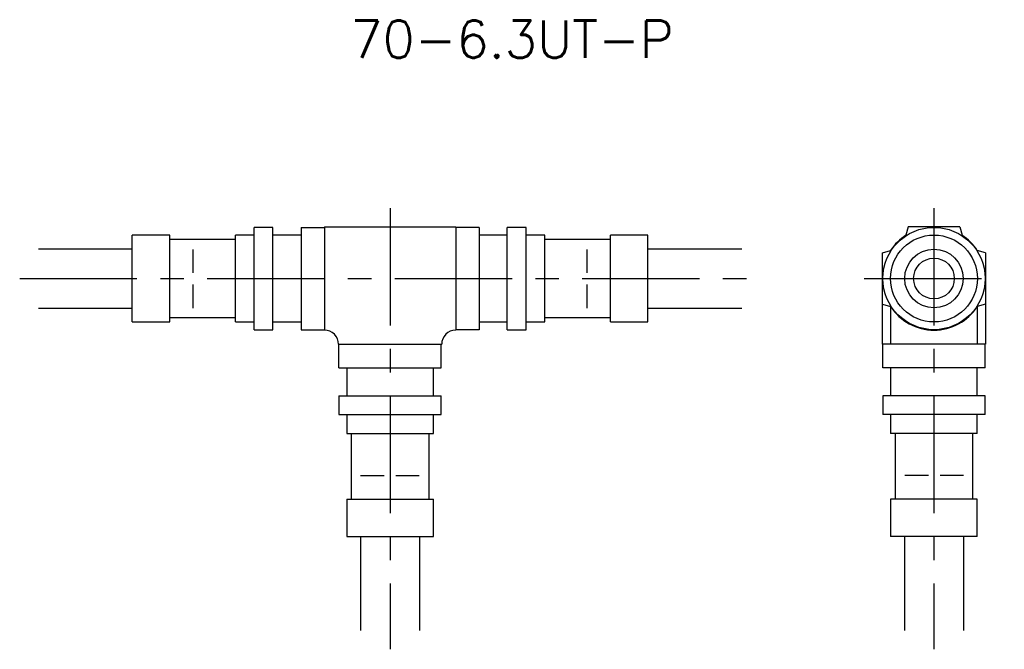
# Model space of a CAD drawing. Extents: x 0 to 105, y -40 to 28.
import ezdxf
from ezdxf.enums import TextEntityAlignment as Align

# ---------------------------------------------------------------- set-up
doc = ezdxf.new("R2010")
doc.units = 0
doc.header["$LTSCALE"] = 10
doc.linetypes.add('CENTER', pattern=[2, 1.25, -0.25, 0.25, -0.25])
doc.linetypes.add('HIDDEN', pattern=[0.375, 0.25, -0.125])
doc.layers.get('0').update_dxf_attribs({"linetype": 'CONTINUOUS'})
for name, color, linetype in [('HOJO', 4, 'CONTINUOUS'), ('L-CENTER', 1, 'CENTER'), ('L-HIDDEN', 3, 'HIDDEN')]:
    doc.layers.add(name, color=color, linetype=linetype)
doc.styles.add('BIGFONT', font='txt', dxfattribs={"bigfont": 'bigfont'})

msp = doc.modelspace()

# ---------------------------------------------------------------- linework, layer by layer
for p, q in [((27, 5.45), (25, 5.45)), ((25, -5.45), (25, 5.45)), ((27, -5.45), (27, 5.45)), ((30, 5.45), (30, -5.45)), ((30, 5.45), (32.5, 5.45)), ((32.5, 5.5), (46.5, 5.5)), ((32.5, 5.5), (32.5, -5.5)), ((46.5, 5.5), (46.5, -5.5)), ((49, 5.45), (46.5, 5.45)), ((49, 5.45), (49, -5.45)), ((54, 5.45), (52, 5.45)), ((52, -5.45), (52, 5.45)), ((54, -5.45), (54, 5.45)), ((94.75, 5.5), (94.51, 4.62)), ((100.25, 5.5), (94.75, 5.5)), ((100.25, 5.5), (100.49, 4.62)), ((16, 4.62), (12, 4.62)), ((12, -4.63), (12, 4.62)), ((16, -4.63), (16, 4.62)), ((25, 4.62), (23, 4.62)), ((23, -4.63), (23, 4.62)), ((30, 4.62), (27, 4.62)), ((52, 4.62), (49, 4.62)), ((56, 4.62), (54, 4.62)), ((56, -4.63), (56, 4.62)), ((67, 4.62), (63, 4.62)), ((63, -4.63), (63, 4.62)), ((67, -4.63), (67, 4.62)), ((23, 4.15), (16, 4.15)), ((63, 4.15), (56, 4.15)), ((92, 2.75), (92.88, 2.99)), ((92, -7), (92, 2.75)), ((103, 2.75), (102.12, 2.99)), ((103, 2.75), (103, -7)), ((92, -2.75), (92.88, -2.99)), ((92.88, -2.99), (92.88, -7)), ((103, -2.75), (102.12, -2.99)), ((102.12, -2.99), (102.12, -7)), ((16, -4.15), (23, -4.15)), ((56, -4.15), (63, -4.15)), ((12, -4.63), (16, -4.63)), ((23, -4.63), (25, -4.63)), ((27, -4.63), (30, -4.63)), ((49, -4.63), (52, -4.63)), ((54, -4.63), (56, -4.63)), ((63, -4.63), (67, -4.63)), ((25, -5.45), (27, -5.45)), ((30, -5.45), (32.5, -5.45)), ((49, -5.45), (46.5, -5.45)), ((46.5, -5.5), (46.5, -5.5)), ((52, -5.45), (54, -5.45)), ((34, -7), (45, -7)), ((34.05, -9.5), (34.05, -7)), ((44.95, -9.5), (44.95, -7)), ((45, -7), (45, -7)), ((103, -7), (92, -7)), ((92.05, -9.5), (92.05, -7)), ((102.95, -9.5), (102.95, -7)), ((34.05, -9.5), (44.95, -9.5)), ((34.87, -9.5), (34.87, -12.5)), ((44.12, -12.5), (44.12, -9.5)), ((102.95, -9.5), (92.05, -9.5)), ((92.87, -9.5), (92.87, -12.5)), ((102.12, -12.5), (102.12, -9.5)), ((34.05, -12.5), (44.95, -12.5)), ((34.05, -12.5), (34.05, -14.5)), ((44.95, -14.5), (44.95, -12.5)), ((102.95, -12.5), (92.05, -12.5)), ((92.05, -12.5), (92.05, -14.5)), ((102.95, -14.5), (102.95, -12.5)), ((34.05, -14.5), (44.95, -14.5)), ((34.87, -14.5), (34.87, -16.5)), ((44.12, -16.5), (44.12, -14.5)), ((102.95, -14.5), (92.05, -14.5)), ((92.87, -14.5), (92.87, -16.5)), ((102.12, -16.5), (102.12, -14.5)), ((34.87, -16.5), (44.12, -16.5)), ((35.35, -16.5), (35.35, -23.5)), ((43.65, -23.5), (43.65, -16.5)), ((102.12, -16.5), (92.87, -16.5)), ((93.35, -16.5), (93.35, -23.5)), ((101.65, -23.5), (101.65, -16.5)), ((34.87, -23.5), (34.87, -27.5)), ((34.87, -23.5), (44.12, -23.5)), ((44.12, -27.5), (44.12, -23.5)), ((92.87, -23.5), (92.87, -27.5)), ((102.12, -23.5), (92.87, -23.5)), ((102.12, -27.5), (102.12, -23.5)), ((34.87, -27.5), (44.12, -27.5)), ((102.12, -27.5), (92.87, -27.5))]:
    msp.add_line(p, q)
for radius in [5.45, 4.63, 3.12, 2.17]:
    msp.add_circle((97.5, 0), radius)
for centre, radius, start, end in [((97.5, 0), 5.5, 122.8834, 147.1166), ((97.5, 0), 5.5, 32.8834, 57.1166), ((97.5, 0), 5.5, 212.8834, 327.1166), ((32.5, -7), 1.5, 0, 90), ((46.5, -7), 1.5, 90, 180)]:
    msp.add_arc(centre, radius, start, end)
at = {"layer": 'HOJO'}
for p, q in [((2, 3.15), (12, 3.15)), ((67, 3.15), (77, 3.15)), ((2, -3.15), (12, -3.15)), ((67, -3.15), (77, -3.15)), ((36.35, -27.5), (36.35, -37.5)), ((42.65, -27.5), (42.65, -37.5)), ((94.35, -27.5), (94.35, -37.5)), ((100.65, -27.5), (100.65, -37.5))]:
    msp.add_line(p, q, dxfattribs=at)
at = {"layer": 'L-CENTER'}
for p, q in [((39.5, 7.5), (39.5, -39.5)), ((97.5, 7.5), (97.5, -39.5)), ((0, 0), (79, 0)), ((90.05, 0), (105, 0))]:
    msp.add_line(p, q, dxfattribs=at)
at = {"layer": 'L-HIDDEN'}
for p, q in [((18.5, -3.15), (18.5, 3.15)), ((60.5, -3.15), (60.5, 3.15)), ((36.35, -21), (42.65, -21)), ((100.65, -21), (94.35, -21))]:
    msp.add_line(p, q, dxfattribs=at)

# ---------------------------------------------------------------- texts
at = {"layer": 'HOJO', "style": 'BIGFONT'}
msp.add_text('70-6.3UT-P', height=4, dxfattribs=at).set_placement((52.5, 25.5), align=Align.MIDDLE_CENTER)

doc.saveas('drawing.dxf')
